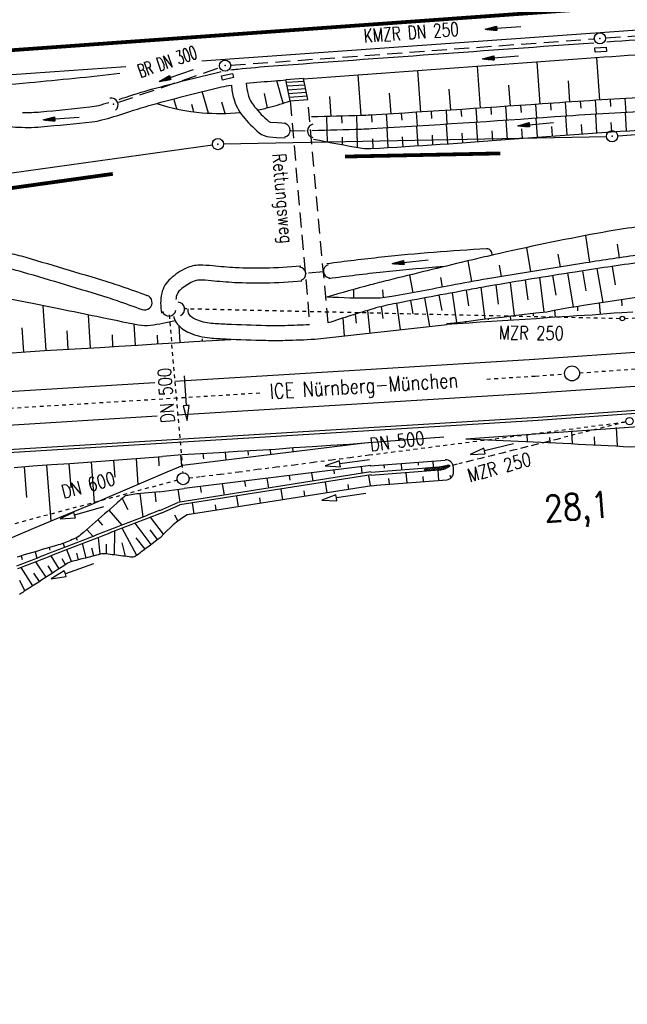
# Model space of a CAD drawing. Extents: x 0 to 1135, y 0 to 420.
# Tile 67 of 116: x 855 to 937, y 84 to 216. Entities that reach past the tile are written whole.
import ezdxf
from ezdxf.enums import TextEntityAlignment as Align

# ---------------------------------------------------------------- set-up
doc = ezdxf.new("R2010")
doc.units = 0
doc.header["$LTSCALE"] = 2
doc.header["$MEASUREMENT"] = 0
for name, pattern in [('ACAD_ISO03W100', [0.5, 0.25, -0.25]), ('ACAD_ISO05W100', [0.5, 0.25, -0.25]), ('AUSGEZOGEN', [0]), ('GEMARKBAB', [3.7, 2, -0.5, 0.1, -0.5, 0.1, -0.5]), ('GESTRICH-X2', [1.5, 1, -0.5]), ('STRICHLINIEX2', [0.5, 0.25, -0.25])]:
    doc.linetypes.add(name, pattern=pattern)
doc.layers.get('0').update_dxf_attribs({"color": 8, "linetype": 'AUSGEZOGEN'})
for name, color, linetype in [('Bahnachse', 7, 'CONTINUOUS'), ('BOESCHG', 8, 'AUSGEZOGEN'), ('Boeschungen', 15, 'CONTINUOUS'), ('Böschungen', 15, 'CONTINUOUS'), ('DURCHL', 200, 'GESTRICH-X2'), ('Durchlaesse', 15, 'CONTINUOUS'), ('FBRTOP', 8, 'AUSGEZOGEN'), ('GEMARKGRZ', 8, 'GEMARKBAB'), ('Gleisachsen', 7, 'CONTINUOUS'), ('GRABEN', 8, 'AUSGEZOGEN'), ('GRENZL-BAB', 7, 'AUSGEZOGEN'), ('GRENZP-BAB', 7, 'AUSGEZOGEN'), ('Kabelanlagen', 15, 'CONTINUOUS'), ('KANAL', 200, 'GESTRICH-X2'), ('MULDE', 8, 'AUSGEZOGEN'), ('PFEIL', 200, 'CONTINUOUS'), ('PFEILTOP', 8, 'AUSGEZOGEN'), ('Rinne', 200, 'CONTINUOUS'), ('SCHRIFT', 8, 'AUSGEZOGEN'), ('SCHSYMBOL', 200, 'AUSGEZOGEN'), ('TEXTO', 200, 'CONTINUOUS'), ('Tiefenentwaesserung_und_Sammell', 15, 'CONTINUOUS'), ('Treppe', 8, 'CONTINUOUS'), ('WEG', 8, 'GESTRICH-X2')]:
    doc.layers.add(name, color=color, linetype=linetype)
doc.styles.add('ROMANS', font='romans.shx', dxfattribs={"width": 0.8})

# ---------------------------------------------------------------- blocks, each defined once
blk = doc.blocks.new('*X56')
at = {"color": 0, "linetype": 'ByBlock'}
for p, q in [((-157390, 264941), (-157526, 265077)), ((-157523, 265044), (-157226, 265342)), ((-157073, 264942), (-157471, 265340)), ((-157308, 264941), (-156905, 265343)), ((-156757, 264944), (-157155, 265342)), ((-156988, 264943), (-156585, 265345)), ((-156440, 264946), (-156838, 265344)), ((-156668, 264945), (-156265, 265347)), ((-156124, 264948), (-156522, 265345)), ((-156348, 264946), (-155945, 265349)), ((-155808, 264950), (-156205, 265347)), ((-156028, 264948), (-155625, 265351)), ((-155491, 264951), (-155889, 265349)), ((-155708, 264950), (-155300, 265358)), ((-155185, 264964), (-155573, 265351)), ((-155386, 264954), (-154952, 265387)), ((-154895, 264992), (-155263, 265360)), ((-155046, 264975), (-154573, 265448)), ((-154647, 265062), (-154971, 265385)), ((-154428, 265161), (-154693, 265426)), ((-154636, 265067), (-154467, 265236)), ((-154401, 265452), (-154414, 265465))]:
    blk.add_line(p, q, dxfattribs=at)
blk = doc.blocks.new('GST')
at = {"color": 0}
blk.add_circle((0, 0), 0.75, dxfattribs=at)
blk.add_point((0, 0), dxfattribs=at)
blk = doc.blocks.new('DL')
at = {"color": 0}
blk.add_arc((-0.31, 0.02), 0.91, 282.5363, 77.4637, dxfattribs=at)
blk.add_point((0.6, 0), dxfattribs=at)
blk = doc.blocks.new('17')
blk.add_lwpolyline([(-0.76, -1.22), (0.75, -1.22), (0.75, -1.8), (-0.76, -1.8)], close=True)
blk.add_blockref('GST', (0, 0))
blk = doc.blocks.new('42')
at = {"color": 0}
blk.add_arc((-0.02, -0.31), 0.91, 12.5363, 167.4637, dxfattribs=at)
blk.add_point((0, 0), dxfattribs=at)
blk = doc.blocks.new('PFEIL2')
at = {"color": 0}
for p, q in [((0.88, 0), (-2.4, -0.01)), ((0.88, -0.27), (0.88, 0.28)), ((0.88, 0.28), (2.43, 0.01)), ((0.91, 0.27), (0.88, 0.26)), ((0.97, 0.26), (0.88, 0.25)), ((1.02, 0.25), (0.88, 0.23)), ((1.07, 0.24), (0.88, 0.21)), ((1.13, 0.23), (0.88, 0.19)), ((1.18, 0.22), (0.88, 0.17)), ((1.24, 0.21), (0.88, 0.15)), ((1.29, 0.21), (0.88, 0.14)), ((1.34, 0.2), (0.88, 0.12)), ((1.4, 0.19), (0.88, 0.1)), ((1.45, 0.18), (0.88, 0.08)), ((1.51, 0.17), (0.88, 0.06)), ((1.56, 0.16), (0.88, 0.04)), ((1.61, 0.15), (0.88, 0.02)), ((1.67, 0.14), (0.88, 0.01)), ((1.72, 0.13), (0.88, -0.01)), ((1.78, 0.12), (0.88, -0.03)), ((1.83, 0.11), (0.88, -0.05)), ((1.88, 0.1), (0.88, -0.07)), ((1.94, 0.09), (0.88, -0.09)), ((2.05, 0.08), (0.88, -0.12)), ((1.99, 0.08), (0.88, -0.11)), ((2.1, 0.07), (0.88, -0.14)), ((2.15, 0.06), (0.88, -0.16)), ((2.21, 0.05), (0.88, -0.18)), ((2.26, 0.04), (0.88, -0.2)), ((2.32, 0.03), (0.88, -0.22)), ((2.37, 0.02), (0.88, -0.23)), ((2.42, 0.01), (0.88, -0.25)), ((2.43, 0.01), (0.88, -0.27))]:
    blk.add_line(p, q, dxfattribs=at)

msp = doc.modelspace()

# ---------------------------------------------------------------- hatches: boundary and pattern name
at = {"layer": 'Rinne'}
h = msp.add_hatch(dxfattribs=at)
h.set_pattern_fill('ANSI31', color=256, scale=20, style=0)
edge = h.paths.add_edge_path()
edge.add_arc((1155.66, -2242.56), 2522.18, 99.43086, 99.68389, ccw=False)
edge.add_arc((887.29, -626.92), 884.41, 99.00355, 99.43086, ccw=False)
edge.add_arc((7865.43, -44667.5), 45474.4, 98.988876, 99.003551, ccw=False)
edge.add_arc((893.78, -594.84), 853.74, 98.88177, 98.98888, ccw=False)
edge.add_arc((774.34, 169.47), 80.16, 94.9283, 98.8818, ccw=False)
edge.add_arc((745.76, 500.94), 252.55, 274.9283, 277.1553)
edge.add_arc((775.59, 263.33), 13.07, 277.1553, 285.3942)
edge.add_arc((750.91, 352.98), 106.06, 285.3942, 288.2845)
edge.add_arc((1039.72, -1545.77), 1815.02, 99.54696, 99.74731, ccw=False)
edge.add_arc((850.35, -419.79), 673.23, 99.21801, 99.54696, ccw=False)
edge.add_arc((74345.82, -453292.25), 459470.63, 99.2171954, 99.2180149, ccw=False)
edge.add_arc((750.11, 238.88), 7.01, 99.0073, 99.2171, ccw=False)
edge.add_arc((1870.55, -6829.43), 7163.57, 98.9962, 99.007313, ccw=False)
edge.add_arc((20211.84, -122681.43), 124458.45, 98.9935375, 98.9962036, ccw=False)
edge.add_arc((2641.99, -11668.77), 12064.02, 98.980168, 98.993537, ccw=False)
edge.add_arc((3231.7, -15400.42), 15841.97, 98.968497, 98.980164, ccw=False)
edge.add_arc((765.59, 225.61), 22.54, 97.6622, 98.9685, ccw=False)
edge.add_arc((1031.83, -1753.36), 2019.34, 97.52416, 97.66217, ccw=False)
edge.add_arc((776.12, 182.61), 66.55, 94.7416, 97.5242, ccw=False)
edge.add_arc((746.84, 535.62), 287.67, 274.7416, 276.0799)
edge.add_arc((775.8, 263.76), 14.28, 276.0799, 285.3873)
edge.add_arc((760.79, 318.3), 70.85, 285.3873, 289.5621)

# ---------------------------------------------------------------- linework, layer by layer
at = {"layer": 'Bahnachse', "linetype": 'ACAD_ISO05W100'}
for points in [[(930.34, 168.36), (950, 169.76)], [(917.94, 167.54), (924.43, 167.94), (928.35, 168.22)], [(836.15, 162.55), (888, 165.72)]]:
    msp.add_lwpolyline(points, dxfattribs=at)
at = {"layer": 'Bahnachse', "linetype": 'Continuous'}
msp.add_circle((929.34, 168.29), 1, dxfattribs=at)
at = {"layer": 'BOESCHG'}
for p, q in [((917.1, 203.77), (916.69, 209.41)), ((925.08, 204.32), (924.67, 209.98)), ((933.06, 204.85), (932.65, 210.55)), ((901.13, 202.79), (900.73, 208.25)), ((909.12, 203.25), (908.71, 208.83)), ((890.68, 204.43), (889.82, 207.41)), ((921.09, 204.04), (920.89, 206.87)), ((929.07, 204.6), (928.86, 207.43)), ((880.69, 203.1), (879.87, 205.99)), ((888.61, 203.83), (888.18, 205.74)), ((905.13, 203.01), (904.93, 205.78)), ((913.11, 203.51), (912.91, 206.32)), ((876.47, 203.68), (876.06, 205.02)), ((878.75, 203.28), (878.48, 204.25)), ((882.92, 203.07), (882.5, 204.58)), ((897.13, 202.67), (896.94, 205.32)), ((922.45, 204.14), (922.52, 203.21)), ((924.45, 204.28), (924.58, 202.42)), ((926.44, 204.42), (926.51, 203.49)), ((928.44, 204.56), (928.57, 202.7)), ((930.43, 204.69), (930.5, 203.76)), ((932.43, 204.82), (932.55, 202.96)), ((934.43, 204.94), (934.48, 204.01)), ((936.42, 205.05), (936.53, 203.2)), ((902.5, 202.85), (902.55, 201.92)), ((904.49, 202.97), (904.6, 201.12)), ((906.49, 203.09), (906.55, 202.17)), ((908.48, 203.22), (908.6, 201.36)), ((910.48, 203.34), (910.54, 202.41)), ((912.48, 203.47), (912.6, 201.62)), ((914.47, 203.6), (914.53, 202.67)), ((916.47, 203.73), (916.59, 201.88)), ((918.46, 203.86), (918.53, 202.94)), ((920.46, 204), (920.59, 202.15)), ((932.47, 202.96), (932.63, 200.47)), ((936.47, 203.19), (936.6, 200.72)), ((896.5, 202.66), (896.55, 200.8)), ((898.5, 202.71), (898.52, 201.78)), ((900.5, 202.77), (900.55, 200.91)), ((912.52, 201.61), (912.69, 199.01)), ((916.51, 201.87), (916.68, 199.29)), ((920.5, 202.14), (920.68, 199.6)), ((924.49, 202.42), (924.67, 199.91)), ((928.48, 202.7), (928.66, 200.2)), ((930.56, 201.58), (930.64, 200.33)), ((934.54, 201.84), (934.62, 200.6)), ((896.54, 200.8), (896.58, 199.28)), ((900.54, 200.91), (900.61, 198.54)), ((904.54, 201.11), (904.69, 198.5)), ((908.53, 201.36), (908.69, 198.74)), ((914.6, 200.44), (914.69, 199.15)), ((918.59, 200.72), (918.68, 199.44)), ((922.59, 201.02), (922.67, 199.75)), ((926.58, 201.31), (926.67, 200.05)), ((898.57, 199.88), (898.6, 198.9)), ((902.62, 199.69), (902.69, 198.38)), ((906.61, 199.93), (906.69, 198.62)), ((910.61, 200.18), (910.69, 198.87)), ((931.13, 186.73), (931.69, 183.15)), ((923.26, 185.14), (923.79, 181.89)), ((935.37, 185.6), (935.64, 183.75)), ((915.4, 183.34), (915.9, 180.57)), ((927.46, 184.24), (927.74, 182.53)), ((919.59, 182.75), (919.84, 181.24)), ((907.6, 181.44), (908.04, 179.08)), ((911.72, 181.1), (911.97, 179.82)), ((900.12, 179.51), (900.1, 178.36)), ((903.99, 179.47), (904.09, 178.41))]:
    msp.add_line(p, q, dxfattribs=at)
for points in [[(950, 205.62, 0.005147), (939.79, 205.22, 0.005646), (926.9, 204.45, -0.002955), (902.38, 202.84, -0.00747), (901.12, 202.79, -0.001485), (894.5, 202.61, -0.001485)], [(873.77, 204.41, 0.05775), (879.86, 203.16, 0.047079), (884.92, 203.2, 0.026642)], [(887.21, 203.53, 0.015833), (888.88, 203.9, 0.026642), (891.62, 204.76)], [(894.75, 199.64, 0.009729), (901.26, 198.43, 0.055073), (902.43, 198.37, 0.00582), (920.97, 199.62, -0.005457), (940.75, 200.97, -0.000256), (950, 201.49, 0.001608)], [(950, 189.27, 0.003796), (940.71, 188.23, 0.016892), (931.81, 186.86, 0.010757), (917.98, 183.95, 0.002093), (915.18, 183.29, 0.000558), (904.72, 180.74, 0.006737), (902.32, 180.12, 0.002792), (896.55, 178.51)], [(876.23, 175.32, -0.023236), (872.94, 174.7, -0.085155), (871.35, 174.74, -0.001745), (865.76, 175.89, 0.001993), (860.87, 176.88, 0.000297), (857.36, 177.58, 0.000057), (838.99, 181.23, 0.011218), (830.89, 182.64, 0.005842), (815.27, 184.83)], [(950, 185.64, 0.005838), (938.44, 184.15, 0.004144), (931.19, 183.08, 0.002276), (918.04, 180.94, 0.007254), (913.16, 180.06, -0.004463), (905.25, 178.57, -0.04221), (902.7, 178.34, -0.017572), (896.55, 178.51)], [(950, 184.63, 0.005782), (938.56, 183.16, 0.00414), (929.75, 181.85, 0.003152), (918.21, 179.96, 0.003615), (915.56, 179.49, 0.000944), (905.43, 177.59, 0.024454), (902.78, 176.95, 0.010456), (896.7, 175.04)]]:
    msp.add_lwpolyline(points, format="xyb", dxfattribs=at)
at = {"layer": 'Boeschungen', "linetype": 'Continuous'}
for p, q in [((927.24, 178.78), (926.79, 181.38)), ((936.06, 177.35), (935.99, 178.19)), ((902.12, 159.03), (912.17, 159.8)), ((923.29, 160.14), (923.35, 159.19)), ((926.32, 159.7), (926.36, 159.05)), ((901.93, 159.02), (877.22, 155.98)), ((871, 156.88), (871.24, 153.45)), ((873.99, 157.14), (874.07, 155.92)), ((868, 156.67), (868.16, 154.43)), ((902.4, 155.96), (877.44, 152.9)), ((902.34, 155.95), (912.38, 156.71)), ((902.4, 155.1), (911.57, 155.8)), ((904.18, 156.09), (904.21, 155.62)), ((906.48, 156.26), (906.54, 155.42)), ((908.74, 156.44), (908.77, 156)), ((910.71, 156.59), (910.77, 155.74)), ((912.81, 155.76), (912.35, 155.51)), ((913.5, 155.14), (913.46, 155.79)), ((902.4, 155.11), (876.58, 151.01)), ((902.47, 154.71), (876.86, 150.7)), ((888.76, 152.93), (888.55, 154.26)), ((891.62, 154.01), (891.53, 154.63)), ((894.68, 153.86), (894.51, 154.99)), ((897.57, 154.84), (897.49, 155.36)), ((902.43, 154.7), (911.6, 155.4)), ((904.9, 153.49), (904.84, 154.23)), ((907.26, 153.66), (907.16, 155.06)), ((909.48, 153.83), (909.43, 154.49)), ((911.52, 153.99), (911.42, 155.39)), ((913.23, 154.38), (912.98, 154.65)), ((874.08, 152.46), (877.44, 152.9)), ((876.9, 151.07), (876.63, 152.79)), ((902.53, 153.25), (877.84, 149.39)), ((879.74, 152.35), (879.61, 153.16)), ((882.83, 152), (882.59, 153.53)), ((885.68, 153.18), (885.57, 153.9)), ((890.63, 151.39), (890.41, 152.82)), ((896.56, 152.32), (896.33, 153.75)), ((899.49, 152.77), (899.37, 153.45)), ((902.53, 153.25), (903.16, 153.35)), ((903.16, 153.35), (912.58, 154.07)), ((869.14, 151.56), (869.89, 150.07)), ((871.52, 152.22), (871.9, 149.09)), ((873.51, 152.41), (873.63, 151.11)), ((884.7, 150.46), (884.48, 151.89)), ((887.67, 150.93), (887.55, 151.64)), ((893.59, 151.86), (893.48, 152.57)), ((874.34, 149.6), (876.86, 150.7)), ((878.78, 149.53), (878.55, 150.96)), ((881.74, 150), (881.63, 150.71)), ((867.37, 150), (869.11, 148)), ((874.66, 146.77), (872.92, 149.05)), ((876.13, 149.36), (876.61, 148.54)), ((865.9, 148.71), (866.53, 147.98)), ((871.1, 143.95), (869.12, 147.58)), ((873.03, 145.42), (870.87, 148.26)), ((862.98, 146.28), (863.13, 146.01)), ((864.42, 147.43), (865.24, 146.5)), ((866.22, 144.11), (865.96, 146.35)), ((868.12, 144), (868.16, 147.2)), ((872.2, 144.78), (871.02, 146.32)), ((873.87, 146.06), (872.89, 147.36)), ((859.37, 144.99), (859.47, 144.64)), ((861.23, 145.54), (861.41, 145.01)), ((864.32, 143.62), (863.83, 145.52)), ((865.33, 143.88), (865.08, 144.9)), ((867.05, 144.14), (867.06, 145.46)), ((869.61, 143.83), (869.16, 145.62)), ((855.61, 143.89), (855.76, 143.38)), ((857.49, 144.44), (857.74, 143.58)), ((860.73, 142.17), (859.62, 143.88)), ((862.38, 143.12), (861.75, 144.71)), ((863.31, 143.36), (863.07, 144.24)), ((857.17, 139.87), (855.61, 142.32)), ((858.95, 141.02), (857.61, 143.1)), ((859.84, 141.6), (859.23, 142.55)), ((861.54, 142.7), (861.12, 143.5)), ((858.06, 140.45), (857.34, 141.58)), ((856.12, 139.2), (855.45, 140.6))]:
    msp.add_line(p, q, dxfattribs=at)
for points in [[(930.75, 182.01), (931.2, 179.34)], [(933.49, 177.8), (932.72, 182.31)], [(934.71, 182.61), (935.12, 180.13)], [(921.66, 176.05), (921.11, 180.45)], [(923.09, 180.78), (923.42, 178.12)], [(925.62, 176.55), (925.05, 181.1)], [(929.55, 177.2), (928.76, 181.69)], [(917.7, 175.55), (917.17, 179.78)], [(919.15, 180.12), (919.45, 177.57)], [(912.57, 174.96), (914.05, 175.11), (915.54, 175.3), (917.03, 175.49), (918.53, 175.68), (920.01, 175.83), (921.5, 176.02), (922.99, 176.21), (924.49, 176.4), (925.97, 176.55), (926.96, 176.76), (927.94, 176.92), (928.93, 177.09), (929.91, 177.25), (930.89, 177.42), (940.34, 178.85)], [(858.97, 171.34), (858.59, 177.34)], [(912.55, 174.87), (914.03, 174.96), (915.56, 175.05), (917.04, 175.19), (918.57, 175.27), (920.05, 175.37), (921.52, 175.46), (923.05, 175.55), (924.53, 175.64), (926.01, 175.78), (927.03, 175.84), (928, 175.91), (929.02, 175.96), (929.99, 176.03), (931.01, 176.09), (932.02, 176.14), (932.99, 176.21), (934.02, 176.32), (934.99, 176.38), (936, 176.44), (937.48, 176.53)], [(927.13, 175.83), (927.06, 176.75)], [(930.06, 177.28), (930.08, 176.67)], [(933.15, 176.24), (933.02, 177.73)], [(864.92, 171.69), (864.65, 176.12)], [(915.15, 175.05), (915.13, 175.26)], [(918.12, 175.64), (918.14, 175.44)], [(921.16, 175.41), (921.09, 175.98)], [(924.13, 176.35), (924.13, 176)], [(855.97, 171.14), (855.77, 174.41)], [(861.92, 171.54), (861.79, 173.99)], [(870.91, 172.08), (870.73, 174.87)], [(876.91, 172.43), (876.75, 174.65)], [(894.91, 172.88), (912.63, 174.84)], [(853.78, 171.01), (856.27, 171.2), (858.77, 171.34), (861.22, 171.48), (863.72, 171.62), (866.21, 171.76), (868.71, 171.95), (871.21, 172.09), (873.71, 172.23), (876.21, 172.37), (878.7, 172.56), (881.2, 172.7), (883.7, 172.84), (884, 172.86)], [(867.91, 171.88), (867.83, 173.45)], [(873.91, 172.23), (873.85, 173.4)], [(879.9, 172.63), (879.88, 172.93)], [(915.11, 159.56), (950, 162.02)], [(935.24, 161.04), (935.39, 158.6)], [(915.11, 159.56), (928.17, 158.96), (929.18, 158.92), (930.18, 158.83), (931.18, 158.79), (932.18, 158.75), (933.19, 158.71), (934.19, 158.67), (935.2, 158.62), (936.19, 158.53), (937.2, 158.49), (938.72, 158.53), (940.23, 158.52), (941.7, 158.56), (943.22, 158.6), (944.73, 158.59), (946.21, 158.63), (947.73, 158.67), (949.24, 158.65), (950, 158.67)], [(929.27, 160.63), (929.38, 158.89)], [(932.38, 158.72), (932.33, 159.79)], [(874.55, 157.23), (877.15, 157.43), (879.64, 157.57), (882.14, 157.71), (884.64, 157.9), (887.14, 158.04), (889.64, 158.18), (892.08, 158.37), (894.58, 158.51), (897.08, 158.7), (899.58, 158.84), (902.12, 159.03)], [(888.94, 158.17), (888.98, 157.43)], [(891.93, 158.37), (891.99, 157.82)], [(854.67, 155.72), (857.17, 155.91), (859.67, 156.1), (862.16, 156.24), (874.56, 157.18)], [(876.95, 157.38), (877.07, 155.93)], [(879.94, 157.57), (880.01, 156.88)], [(882.94, 157.77), (883, 156.69)], [(885.94, 157.97), (886, 157.37)], [(856.02, 155.79), (856.33, 151.68)], [(859.02, 156.04), (859.59, 148.55)], [(862.01, 156.24), (862.27, 152.99)], [(865.01, 156.46), (865.4, 150.99)], [(875.17, 155.11), (877.22, 155.98)], [(901.14, 155.83), (901.21, 154.98)], [(851.59, 145.36), (852.73, 145.64), (855.22, 146.68), (857.65, 147.72), (860.08, 148.75), (862.57, 149.79), (865, 150.78), (867.43, 151.82), (869.87, 152.86), (875.17, 155.12)], [(902.11, 154.64), (902.33, 153.24)], [(902.41, 154.7), (902.43, 154.7)], [(874.08, 152.46), (873.68, 152.43), (873.17, 152.38), (872.65, 152.33), (872.13, 152.28), (871.61, 152.23), (871.36, 152.2), (871.1, 152.17), (870.59, 152.09), (870.35, 152.04), (870.09, 152), (869.92, 151.98), (869.75, 151.96), (869.59, 151.91), (869.45, 151.82), (869.31, 151.71), (869.18, 151.59), (868.98, 151.41), (868.78, 151.24), (868.58, 151.07), (868.38, 150.89), (867.98, 150.54), (867.58, 150.19), (867.18, 149.84), (866.78, 149.49), (866.38, 149.14), (865.98, 148.79), (865.58, 148.44), (865.18, 148.09), (864.78, 147.74), (864.38, 147.38), (863.98, 147.03), (863.58, 146.68), (863.38, 146.52), (863.16, 146.37), (862.94, 146.26), (862.7, 146.17), (862.47, 146.07), (862.25, 145.96), (862.02, 145.86), (861.79, 145.76), (861.56, 145.66), (861.33, 145.57), (861.09, 145.49), (860.85, 145.43), (860.6, 145.36), (860.36, 145.29), (859.88, 145.14), (859.4, 145), (858.92, 144.86), (858.44, 144.72), (857.96, 144.58), (857.48, 144.44), (856.99, 144.3), (856.51, 144.15), (856.03, 144.01), (855.55, 143.87), (855.07, 143.73)], [(901.77, 152.24), (897.81, 151.64), (897.75, 152.04), (895.84, 151.34), (897.87, 151.25), (897.81, 151.64)], [(874.19, 149.97), (876.58, 151.01)], [(874.19, 149.97), (874.11, 149.94), (873.64, 149.76), (873.18, 149.58), (872.71, 149.4), (872.25, 149.22), (871.78, 149.04), (871.31, 148.86), (870.85, 148.68), (870.38, 148.5), (869.92, 148.31), (869.45, 148.13), (868.98, 147.95), (868.52, 147.77), (868.05, 147.59), (867.59, 147.41), (867.12, 147.23), (866.65, 147.05), (866.19, 146.87), (865.72, 146.68), (865.26, 146.5), (864.79, 146.32), (864.32, 146.14), (863.86, 145.96), (863.39, 145.78), (862.93, 145.6), (862.46, 145.42), (861.99, 145.24), (861.53, 145.05), (861.06, 144.87), (860.6, 144.69), (860.13, 144.51), (859.66, 144.33), (859.2, 144.15), (858.73, 143.97), (858.27, 143.79), (857.8, 143.6), (857.33, 143.42), (856.87, 143.24), (856.4, 143.06), (855.94, 142.88), (855.47, 142.7), (855, 142.52)], [(874.34, 149.6), (873.79, 149.39), (873.32, 149.21), (872.86, 149.03), (872.39, 148.85), (871.93, 148.67), (871.46, 148.48), (870.99, 148.3), (870.53, 148.12), (870.06, 147.94), (869.6, 147.76), (869.13, 147.58), (868.66, 147.4), (868.2, 147.22), (867.73, 147.04), (867.27, 146.85), (866.8, 146.67), (866.33, 146.49), (865.87, 146.31), (865.4, 146.13), (864.93, 145.95), (864.47, 145.77), (864, 145.59), (863.54, 145.41), (863.07, 145.22), (862.6, 145.04), (862.14, 144.86), (861.67, 144.68), (861.21, 144.5), (860.74, 144.32), (860.27, 144.14), (859.81, 143.96), (859.34, 143.78), (858.88, 143.59), (858.41, 143.41), (857.94, 143.23), (857.48, 143.05), (857.01, 142.87), (856.55, 142.69), (856.08, 142.51), (855.61, 142.33), (855.15, 142.15)], [(874.34, 146.41), (873.98, 146.14), (873.57, 145.82), (873.15, 145.51), (872.74, 145.19), (872.32, 144.88), (871.91, 144.57), (871.7, 144.41), (871.5, 144.25), (871.29, 144.09), (871.08, 143.94), (870.94, 143.84), (870.79, 143.75), (870.63, 143.7), (870.45, 143.7), (870.26, 143.73), (870.07, 143.77), (869.79, 143.81), (869.51, 143.84), (869.23, 143.87), (868.95, 143.91), (868.67, 143.94), (868.39, 143.97), (868.1, 144.01), (867.82, 144.04), (867.54, 144.07), (867.26, 144.11), (867.07, 144.14), (866.89, 144.16), (866.7, 144.17), (866.44, 144.15), (866.19, 144.1), (865.94, 144.04), (865.7, 143.98), (865.21, 143.85), (864.73, 143.72), (864.24, 143.6), (863.75, 143.47), (863.27, 143.34), (863.02, 143.28), (862.78, 143.22), (862.53, 143.16), (862.29, 143.09), (862.06, 143), (861.83, 142.89), (861.62, 142.75), (861.4, 142.61), (861.19, 142.47), (860.98, 142.33), (860.55, 142.05), (860.12, 141.78), (859.69, 141.5), (859.26, 141.22), (858.83, 140.95), (858.4, 140.67), (857.97, 140.39), (857.55, 140.12), (857.12, 139.84), (856.69, 139.56), (856.47, 139.42), (856.26, 139.28), (856.04, 139.15), (855.83, 139.01), (855.69, 138.9), (855.55, 138.81), (855.4, 138.73)], [(865.31, 142.84), (861.54, 141.5), (861.4, 141.88), (859.65, 140.83), (861.67, 141.12), (861.54, 141.5)]]:
    msp.add_lwpolyline(points, dxfattribs=at)
for centre, radius, start, end in [((911.19, 160.78), 5, 274.3527, 285.9866), ((911.19, 160.78), 5.4, 274.3527, 282.4582), ((912.46, 155.72), 1, 4.0288, 94.3527), ((912.5, 155.07), 1, 274.3527, 4.0288), ((885.91, 136.36), 15.32, 121.7765, 138.9948)]:
    msp.add_arc(centre, radius, start, end, dxfattribs=at)
at = {"layer": 'Böschungen'}
for p, q in [((915.17, 179.42), (915.47, 177.33)), ((907.74, 178.03), (908.03, 176.27)), ((909.62, 178.38), (910.25, 174.58)), ((911.53, 178.74), (911.92, 176.73)), ((913.31, 179.07), (913.88, 175.09)), ((901.99, 176.72), (902.3, 173.69)), ((903.81, 177.24), (904.01, 175.64)), ((905.87, 177.67), (906.36, 174.15)), ((898.66, 175.68), (898.87, 173.32)), ((900.34, 176.22), (900.45, 175.02))]:
    msp.add_line(p, q, dxfattribs=at)
at = {"layer": 'DURCHL'}
for p, q in [((868.69, 204.56), (882.2, 209.21)), ((891.63, 200.79), (893.94, 200.75)), ((896.08, 181.88), (893.72, 181.69))]:
    msp.add_line(p, q, dxfattribs=at)
at = {"layer": 'Durchlaesse', "linetype": 'STRICHLINIEX2'}
msp.add_line((875.42, 176.11), (877.25, 155.01), dxfattribs=at)
at = {"layer": 'Durchlaesse', "linetype": 'Continuous'}
msp.add_lwpolyline([(877.43, 167.97), (877.72, 163.98), (877.32, 163.95), (877.86, 161.99), (878.11, 164.01), (877.72, 163.98)], dxfattribs=at)
at = {"layer": 'FBRTOP', "const_width": 0.5}
for points in [[(703.39, 216.78, -0.000001), (715.86, 217.67, 0.000009), (728.33, 218.56, 0.00001), (740.8, 219.45, -0.000012), (753.27, 220.34, -0.000007), (765.74, 221.23, 0.000008), (778.2, 222.13, 0.000004), (815.61, 224.8, -0.000002), (853.01, 227.47, -0.000001), (902.89, 231.04, 0.000001), (950, 234.4, 0.000002)], [(703.68, 212.79, -0.000001), (716.15, 213.68, 0.000009), (728.62, 214.57, 0.00001), (741.08, 215.46, -0.000012), (753.55, 216.35, -0.000007), (766.02, 217.24, 0.000008), (778.49, 218.14, 0.000004), (815.89, 220.81, -0.000002), (853.3, 223.48, -0.000001), (903.17, 227.05, 0.000001), (950, 230.39, 0.000002)]]:
    msp.add_lwpolyline(points, format="xyb", dxfattribs=at)
msp.add_lwpolyline([(554.39, 192.13), (579.43, 193.26), (604.47, 194.52), (629.51, 195.9), (654.53, 197.42), (679.55, 199.06), (694.68, 200.12), (704.54, 200.82), (729.47, 202.6), (754.41, 204.38), (779.34, 206.17), (854.15, 211.51), (950, 218.36)], dxfattribs=at)
at = {"layer": 'FBRTOP'}
for points in [[(879.8, 210.09), (950, 215.1)], [(809.26, 205.05), (854.39, 208.27), (869.62, 209.36)]]:
    msp.add_lwpolyline(points, dxfattribs=at)
at = {"layer": 'GEMARKGRZ', "const_width": 0.5, "flags": 128}
for points in [[(898.97, 197.3), (919.75, 197.72)], [(850.34, 192.53), (867.89, 194.98)]]:
    msp.add_lwpolyline(points, dxfattribs=at)
at = {"layer": 'Gleisachsen', "linetype": 'Continuous'}
for p, q in [((924.27, 170.18), (941.38, 171.36)), ((876.19, 167.25), (924.3, 170.18)), ((843.56, 165.26), (873.51, 167.09)), ((924.59, 165.69), (941.7, 166.87)), ((876.51, 162.76), (924.57, 165.69)), ((843.83, 160.77), (873.82, 162.6))]:
    msp.add_line(p, q, dxfattribs=at)
at = {"layer": 'GRABEN', "linetype": 'Continuous'}
msp.add_line((912.75, 156), (912.57, 155.98), dxfattribs=at)
at = {"layer": 'GRABEN'}
msp.add_lwpolyline([(950, 203.76, 0.00512), (939.88, 203.37, 0.005646), (927.03, 202.6, -0.002955), (902.49, 200.99, -0.00747), (901.17, 200.93, -0.001485), (894.54, 200.75)], format="xyb", dxfattribs=at)
at = {"layer": 'GRENZL-BAB'}
for p, q in [((935.45, 200.07), (950, 201.11)), ((882.71, 198.98), (933.95, 200)), ((830.73, 191.81), (881.22, 198.86))]:
    msp.add_line(p, q, dxfattribs=at)
at = {"layer": 'Kabelanlagen', "linetype": 'Continuous'}
for p, q in [((924.8, 162.45), (950, 164.24)), ((924.82, 162.05), (950, 163.84)), ((819.08, 156), (924.8, 162.45)), ((819.1, 155.6), (924.82, 162.05))]:
    msp.add_line(p, q, dxfattribs=at)
at = {"layer": 'KANAL'}
for p, q in [((933.83, 213.16), (950, 214.31)), ((883.66, 209.51), (932.33, 213.05)), ((868.69, 204.56), (882.2, 209.21))]:
    msp.add_line(p, q, dxfattribs=at)
at = {"layer": 'MULDE'}
for points in [[(933.99, 212.65, -0.000098), (950, 213.78, 0.000084)], [(883.67, 208.89, -0.011881), (884.61, 209.01, -0.006821), (889.33, 209.42, -0.000747), (932.24, 212.52, -0.000108)], [(893.41, 207.71, -0.000682), (932.5, 210.54, -0.000108), (950, 211.77, 0.000084)], [(868.81, 208.39, -0.005252), (856.72, 207.15, -0.008827), (849.5, 206.62, -0.000934), (837.72, 205.98, 0.005919), (835.86, 205.86), (823.61, 204.93), (813.25, 204.14, 0.283661), (813.08, 204.02, 0.057094), (812.83, 203.13, 0.042638), (812.81, 202.78, 0.039883), (812.84, 202.41)], [(868.73, 204.95, 0.002806), (869.16, 205.09, -0.015813), (873.25, 206.35, -0.009077), (882.08, 208.58, -0.004178), (882.4, 208.66, -0.006821)], [(849.28, 201.89, 0.023632), (854.86, 201.25, 0.038715), (858.28, 201.28, 0.006323), (865.15, 201.96, 0.034148), (866.41, 202.19, 0.020341), (869.65, 203.15, -0.015937), (873.77, 204.41, -0.008941), (882.45, 206.61, -0.017197), (883.76, 206.87, -0.00691)], [(883.76, 206.87, 0.051293), (884.07, 205.05, 0.103834), (885.29, 202.71, 0.046249), (887.48, 200.49, 0.159748), (888.86, 199.93), (889.79, 199.87), (890.96, 199.79)], [(885.75, 207.11, -0.00566), (889.56, 207.43, -0.000026), (891.06, 207.54, -0.000124)], [(885.75, 207.11, 0.054919), (886, 205.58, 0.103834), (886.84, 203.97, 0.046249), (888.77, 202.01, 0.159748), (888.99, 201.92), (889.93, 201.86), (891.09, 201.78)], [(855.81, 203.21, 0.027971), (858.24, 203.28, 0.006187), (864.81, 203.94, 0.033889), (866, 204.15, 0.008724), (867.35, 204.52, -0.015813)], [(917.9, 184.95, 0.006746), (910.87, 184.48, 0.006746), (903.86, 183.83, 0.003525), (900.2, 183.41, 0.003525), (896.55, 182.94)], [(893.04, 182.62, -0.015335), (888.24, 182.37, -0.018593), (884.3, 182.43, -0.014266), (881.26, 182.67, 0.026799), (879.5, 182.77, 0.113312), (877.71, 182.36, 0.069611), (875.6, 180.96, 0.15472), (874.44, 179.01, 0.114656), (874.44, 176.34, 0.114656)], [(912.3, 182.59, 0.001207), (911.05, 182.49, 0.006752), (904.06, 181.84, 0.003519), (900.42, 181.42, 0.003519), (896.79, 180.96)], [(893.2, 180.62, -0.015335), (888.28, 180.37, -0.018593), (884.19, 180.43, -0.014266), (881.04, 180.69, 0.026799), (879.5, 180.77, 0.113312), (878.57, 180.56, 0.069611), (876.93, 179.47, 0.15472), (876.39, 178.56, 0.024493), (876.32, 178.18, 0.114656)], [(877.91, 176.95, 0.05644), (878.01, 176.24, 0.116766), (878.01, 176.24, 0.116989), (878.96, 175.55, 0.077052), (881.05, 175.03, 0.011309), (883.14, 174.9, 0.004603), (888.38, 174.72, 0.01171), (890.9, 174.72, 0.006505), (894.23, 174.84, 0.00763)], [(876.02, 175.95, 0.01001), (876.07, 175.75, 0.116766), (876.49, 174.93, 0.116989), (878.19, 173.7, 0.077052), (880.88, 173.04, 0.011309), (883.06, 172.9, 0.004603), (888.33, 172.72, 0.01171), (890.95, 172.72, 0.00763), (894.91, 172.88, 0.00763)]]:
    msp.add_lwpolyline(points, format="xyb", dxfattribs=at)
at = {"layer": 'MULDE', "flags": 128}
for points in [[(801.72, 186.8, -0.003585), (811.43, 186.9, -0.009823), (814.98, 186.84, -0.001658), (839.51, 185.87, -0.008775), (844.14, 185.59, -0.010412), (850.56, 184.96, -0.020328), (853.82, 184.43, -0.02063), (856.23, 183.83, -0.004241), (867.82, 180.35, -0.008771), (869.09, 179.93, -0.003281), (872.46, 178.73)], [(801.73, 184.8, -0.003587), (811.41, 184.9, -0.009824), (814.94, 184.84, -0.001657), (839.41, 183.87, -0.008874), (843.98, 183.6, -0.010313), (850.24, 182.97, -0.020225), (853.42, 182.46, -0.020734), (855.78, 181.88, -0.004229), (867.21, 178.44, -0.008783), (868.47, 178.03, -0.003291), (871.8, 176.84)]]:
    msp.add_lwpolyline(points, format="xyb", dxfattribs=at)
at = {"layer": 'MULDE'}
for centre, radius, start, end in [((917.95, 184.25), 0.695, 347.2845, 94.4173), ((872.15, 177.78), 1, 249.7478, 71.8024)]:
    msp.add_arc(centre, radius, start, end, dxfattribs=at)
at = {"layer": 'Tiefenentwaesserung_und_Sammell', "linetype": 'ACAD_ISO03W100'}
msp.add_line((935.77, 175.61), (877.48, 176.92), dxfattribs=at)
at = {"layer": 'Tiefenentwaesserung_und_Sammell', "linetype": 'STRICHLINIEX2'}
msp.add_line((876.53, 154), (853.57, 147.86), dxfattribs=at)
at = {"layer": 'Tiefenentwaesserung_und_Sammell', "linetype": 'ACAD_ISO03W100'}
msp.add_lwpolyline([(936.37, 175.64), (938.49, 175.76, 0.004989), (938.64, 175.77), (941.06, 175.96), (943.56, 176.15), (946.06, 176.29), (948.55, 176.48), (950, 176.56)], format="xyb", dxfattribs=at)
at = {"layer": 'Tiefenentwaesserung_und_Sammell', "linetype": 'STRICHLINIEX2'}
msp.add_lwpolyline([(878.1, 154.31), (879.77, 154.52), (882.29, 154.82), (884.75, 155.12), (887.28, 155.47), (889.75, 155.78), (892.21, 156.08), (894.74, 156.43), (897.21, 156.74), (899.67, 157.05), (902.2, 157.4), (903.17, 157.51), (904.15, 157.62), (905.18, 157.78), (906.16, 157.9), (907.13, 158.01), (908.16, 158.17), (909.14, 158.28), (910.12, 158.39), (911.15, 158.55), (912.12, 158.66), (936.35, 161.79)], dxfattribs=at)
at = {"layer": 'Tiefenentwaesserung_und_Sammell', "linetype": 'ACAD_ISO03W100'}
msp.add_lwpolyline([(912.56, 155.82), (914.22, 156.24), (915.68, 156.6), (917.14, 156.97), (918.59, 157.33), (920.05, 157.69), (921.51, 158.06), (922.97, 158.42), (924.43, 158.79), (925.89, 159.15), (927.35, 159.51), (928.31, 159.79), (929.26, 160.02), (930.27, 160.29), (931.23, 160.52), (932.18, 160.75), (933.19, 161.02), (934.15, 161.25), (935.1, 161.47), (936.11, 161.75), (936.63, 161.87)], dxfattribs=at)
at = {"layer": 'Tiefenentwaesserung_und_Sammell', "linetype": 'Continuous'}
for points in [[(921.53, 158.87), (917.64, 157.92), (917.55, 158.31), (915.7, 157.44), (917.74, 157.53), (917.64, 157.92)], [(902.26, 156.72), (898.29, 156.19), (898.24, 156.59), (896.31, 155.93), (898.35, 155.8), (898.29, 156.19)], [(866.63, 150.43), (862.78, 149.35), (862.67, 149.74), (860.85, 148.82), (862.88, 148.97), (862.78, 149.35)]]:
    msp.add_lwpolyline(points, dxfattribs=at)
for centre, radius in [((936.07, 175.63), 0.3), ((937.03, 161.91), 0.5), ((877.3, 154.21), 0.8)]:
    msp.add_circle(centre, radius, dxfattribs=at)
msp.add_ellipse((912.78, 155.88), major_axis=(-0.218, -0.054), ratio=0.555556, start_param=3.141593, end_param=9.424778, dxfattribs=at)
at = {"layer": 'Treppe'}
for p, q in [((893.41, 207.72), (891.06, 207.56)), ((891.62, 204.76), (891.06, 207.56)), ((891.12, 207.23), (893.48, 207.39)), ((891.22, 206.74), (893.58, 206.9)), ((893.97, 204.92), (893.41, 207.72)), ((891.32, 206.24), (893.68, 206.4)), ((891.42, 205.75), (893.78, 205.91)), ((891.52, 205.25), (893.88, 205.41)), ((891.62, 204.76), (893.97, 204.92))]:
    msp.add_line(p, q, dxfattribs=at)
at = {"layer": 'WEG'}
for p, q in [((891.62, 204.76), (894.22, 174.96)), ((896.7, 175.04), (893.97, 204.92))]:
    msp.add_line(p, q, dxfattribs=at)

# ---------------------------------------------------------------- block references
at = {"layer": 'Boeschungen', "linetype": 'Continuous', "xscale": 0.0009999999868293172, "yscale": 0.001000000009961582, "zscale": 0.001, "rotation": 4.028805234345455}
msp.add_blockref('*X56', (1085.35, -97.97), dxfattribs=at)
at = {"layer": 'GRENZP-BAB'}
for p in [(934.7, 200.02), (881.96, 198.96)]:
    msp.add_blockref('GST', p, dxfattribs=at)
at = {"layer": 'PFEIL'}
for p, rotation in [((920.12, 214.52), 184.1621041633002), ((876.41, 208.16), 198.9866041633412)]:
    msp.add_blockref('PFEIL2', p, dxfattribs=dict(at, rotation=rotation))
at = {"layer": 'PFEILTOP'}
for p, rotation in [((919.77, 210.57), 184.3953525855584), ((861, 202.39), 183.8292904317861), ((924.49, 201.64), 184.9296811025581), ((907.71, 183.23), 185.4503333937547)]:
    msp.add_blockref('PFEIL2', p, dxfattribs=dict(at, rotation=rotation))
at = {"layer": 'SCHSYMBOL'}
for name, p, rotation in [('17', (933.07, 213.11), 4.087605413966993), ('17', (882.92, 209.46), 12.40111744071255), ('42', (867.98, 204.32), 294.9321845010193), ('DL', (891.03, 200.79), 359.4943788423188), ('DL', (894.54, 200.75), 179.4943788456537), ('DL', (893.12, 181.62), 5.322047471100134), ('DL', (896.67, 181.95), 185.3220474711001), ('DL', (876.91, 176.93), 9.676978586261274), ('DL', (875.41, 176.56), 274.8828967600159)]:
    msp.add_blockref(name, p, dxfattribs=dict(at, rotation=rotation))

# ---------------------------------------------------------------- texts
at = {"layer": 'Bahnachse', "linetype": 'Continuous', "style": 'ROMANS', "oblique": 0, "width": 0.8334}
msp.add_text('28,1', height=3.5, rotation=4.0288, dxfattribs=at).set_placement((925.75, 148.43))
at = {"layer": 'Durchlaesse', "linetype": 'Continuous', "style": 'ROMANS', "oblique": 360, "width": 0.8}
msp.add_text('DN 500', height=1.8, rotation=94.0288, dxfattribs=at).set_placement((876.17, 161.76))
at = {"layer": 'SCHRIFT', "style": 'ROMANS', "width": 0.8}
for s, height, rotation, p in [('Rettungsweg', 1.8, 275.2098, (889.23, 197.62)), ('ICE Nürnberg-München', 2, 3.5567, (888.95, 164.88))]:
    msp.add_text(s, height=height, rotation=rotation, dxfattribs=at).set_placement(p)
at = {"layer": 'TEXTO', "style": 'ROMANS'}
for s, rotation, width, p in [('KMZR DN 250', 4.1621, 0.75, (907.88, 213)), ('BR DN 300', 18.9866, 0.6, (875.47, 209.14))]:
    msp.add_text(s, height=1.8, rotation=rotation, dxfattribs=dict(at, width=width)).set_placement(p, align=Align.CENTER)
at = {"layer": 'Tiefenentwaesserung_und_Sammell', "linetype": 'Continuous', "style": 'ROMANS', "width": 0.8}
for s, rotation, oblique, p in [('MZR 250', 359.2936, 360, (919.53, 172.86)), ('DN 500', 7.3693, 0, (902.41, 157.85)), ('MZR 250', 15.4088, 360, (915.65, 153.73)), ('DN 600', 15.0288, 360, (861.29, 151.53))]:
    msp.add_text(s, height=1.8, rotation=rotation, dxfattribs=dict(at, oblique=oblique)).set_placement(p)

doc.saveas('drawing.dxf')
